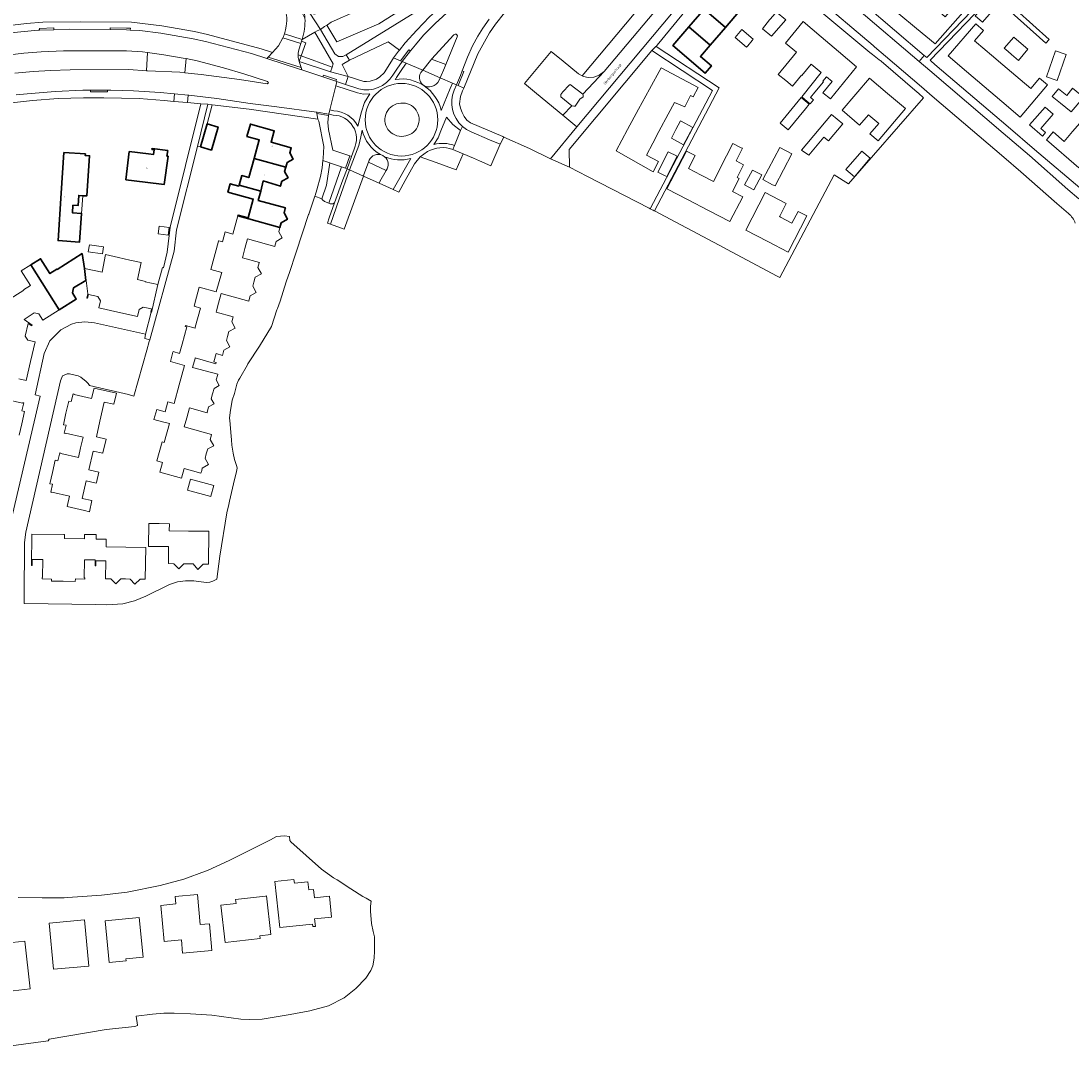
# Model space of a CAD drawing. Header units: metres. Extents: x 183400 to 185591, y 327112 to 329102.
# Tile 5 of 107: x 183901 to 184196, y 327202 to 327490. Entities that reach past the tile are written whole.
import ezdxf

# ---------------------------------------------------------------- set-up
doc = ezdxf.new("R2010")
doc.units = ezdxf.units.M
for name, color, linetype, lineweight in [('B-WE-GR-BEPLANTING_CULTUUR_BODEMBEDEKKER-GV', 90, 'Continuous', 18), ('B-WE-GR-BEPLANTING_CULTUUR_HEESTERS-GV', 90, 'Continuous', 18), ('B-WE-GR-BEPLANTING_CULTUUR_ROZENVAK-GV', 8, 'Continuous', 18), ('B-WE-GR-GRAS-GV', 60, 'Continuous', 13), ('B-WE-GR-GROENVOORZIENING-GV', 80, 'Continuous', 18), ('B-WE-GR-HAAG-GV', 90, 'GR-HAAG1', 13), ('B-WE-OG-BEBOUWING-GV', 7, 'Continuous', 35), ('B-WE-OG-BEBOUWING_HUISNUMMER-T18', 10, 'Continuous', 18), ('B-WE-OG-BEBOUWING_LUIFEL-GV', 7, 'Continuous', 18), ('B-WE-OG-BEBOUWING_OVERIG-GV', 7, 'Continuous', 18), ('B-WE-OG-BEBOUWING_STRAATNAAM-T35', 50, 'Continuous', 35), ('B-WE-OG-TERREIN_ERF-GV', 7, 'Continuous', 18), ('B-WE-VH-VERHARDING_ASFALT-GV', 252, 'Continuous', 18), ('B-WE-VH-VERHARDING_BETON-GV', 252, 'Continuous', 18), ('B-WE-VH-VERHARDING_BETONSTRAATSTEEN-GV', 252, 'Continuous', 18), ('B-WE-VH-VERHARDING_TEGEL-GV', 252, 'Continuous', 18)]:
    doc.layers.add(name, color=color, linetype=linetype, lineweight=lineweight)
doc.styles.add('NLCS-ISO-M200-T25', font='NLCS-ISO.ttf')
doc.linetypes.add('GR-HAAG1', pattern='A,6,[176,NLCS.SHX,S=0.125,R=0,X=0,Y=0],-2', length=8)

msp = doc.modelspace()

# ---------------------------------------------------------------- linework, layer by layer
at = {"layer": 'B-WE-GR-BEPLANTING_CULTUUR_BODEMBEDEKKER-GV', "flags": 128}
msp.add_lwpolyline([(183950.985, 327454.61), (183951.85, 327454.49), (183953.74, 327460.92), (183955.118, 327466.284), (183953.935, 327466.426), (183950.985, 327454.61)], close=True, dxfattribs=at)
at = {"layer": 'B-WE-GR-BEPLANTING_CULTUUR_HEESTERS-GV', "flags": 128}
for points in [[(183992.75, 327480.31), (183993.7, 327478.8), (184004.492, 327483.999), (184007.709, 327481.648), (184009.35, 327483.65), (184012.554, 327487.224), (184016.113, 327490.966), (184024.56, 327498.58), (184026.35, 327500), (184027.25, 327500.6), (184027.43, 327500.82), (184027.31, 327501.12), (184026.93, 327501.46), (183992.75, 327480.31)], [(183980.135, 327479.996), (183988.791, 327476.873), (183989.105, 327477.761), (183983.986, 327486.685), (183980.403, 327484.595), (183980.249, 327484.143), (183981.44, 327483.713), (183980.135, 327479.996)], [(183936.978, 327480.943), (183936.741, 327475.846), (183936.99, 327475.83), (183946.091, 327475.407), (183947.413, 327475.27), (183947.823, 327479.237), (183946.983, 327479.412), (183941.523, 327480.35), (183936.978, 327480.943)], [(183979.508, 327478.476), (183979.591, 327478.448), (183980.135, 327479.996), (183979.232, 327480.322), (183979.236, 327479.604), (183979.508, 327478.476)]]:
    msp.add_lwpolyline(points, close=True, dxfattribs=at)
at = {"layer": 'B-WE-GR-BEPLANTING_CULTUUR_ROZENVAK-GV', "flags": 128}
msp.add_lwpolyline([(183988.195, 327449.973), (183987.19, 327443.73), (183985.93, 327439.91), (183986.11, 327439.58), (183986.67, 327439.16), (183987.842, 327438.663), (183991.459, 327448.86), (183988.596, 327449.836), (183988.195, 327449.973)], close=True, dxfattribs=at)
at = {"layer": 'B-WE-GR-GRAS-GV', "flags": 128}
for points in [[(184012.563, 327540.279), (184024.746, 327509.238), (184021.936, 327508.105), (184024.974, 327500.407), (184021.438, 327498.194), (184019.454, 327503.226), (184010.176, 327499.112), (184012.298, 327495.536), (184001.955, 327488.968), (183990.111, 327483.937), (183987.326, 327488.63), (183986.701, 327488.286), (183985.533, 327487.425), (183989.608, 327480.592), (183990.608, 327479.885), (183991.832, 327479.833), (183992.75, 327480.31), (184026.93, 327501.46), (184031.748, 327504.441), (184027.754, 327510.71), (184020.736, 327521.722), (184012.563, 327540.279)], [(183987.326, 327488.63), (183990.111, 327483.937), (184001.955, 327488.968), (184012.298, 327495.536), (184010.176, 327499.112), (183988.54, 327489.518), (183987.527, 327488.741), (183987.326, 327488.63)], [(183993.33, 327474.23), (183997.66, 327472.82), (183998.46, 327472.82), (183999.45, 327472.94), (184001.23, 327473.52), (184002.22, 327474.11), (184003.4, 327475.29), (184005.43, 327478.57), (184006.07, 327479.446), (184007.44, 327481.32), (184007.709, 327481.648), (184004.492, 327483.999), (183993.7, 327478.8), (183991.63, 327477.58), (183993.33, 327474.23)], [(183947.823, 327479.237), (183947.413, 327475.27), (183952.085, 327474.787), (183962.811, 327473.408), (183970.54, 327472.21), (183970.919, 327472.434), (183970.701, 327472.816), (183964.057, 327474.942), (183958.285, 327476.661), (183950.924, 327478.593), (183947.823, 327479.237)], [(183989.473, 327438.774), (183991.826, 327445.239), (183992.99, 327448.338), (183992.517, 327448.499), (183991.459, 327448.86), (183987.842, 327438.663), (183988.25, 327438.49), (183989.01, 327438.54), (183989.473, 327438.774)]]:
    msp.add_lwpolyline(points, close=True, dxfattribs=at)
for points in [[(184037.17, 327492.09), (184034.64, 327488.9), (184032.97, 327486.51), (184029.72, 327480.57), (184025.779, 327470.993), (184025.44, 327470.17), (184024.88, 327468.64), (184024.59, 327466.52), (184024.87, 327465.38), (184025.29, 327464.15), (184025.85, 327463.02), (184026.64, 327462.02), (184027.68, 327461.27), (184036.68, 327457.39), (184036.999, 327457.248), (184044.22, 327454.03), (184050.09, 327451.14), (184057.48, 327460.15), (184053.604, 327463.359), (184046.221, 327469.47), (184042.85, 327472.26), (184050.28, 327481.26), (184053.657, 327478.489), (184057.97, 327474.95), (184058.969, 327474.422), (184093.492, 327515.641)], [(183899.7, 327475.16), (183904.92, 327475.62), (183909.75, 327475.92), (183915.22, 327476.12), (183931.71, 327476.16), (183936.741, 327475.846), (183936.978, 327480.943), (183935.55, 327481.13), (183931.09, 327481.4), (183913.38, 327481.42), (183907.12, 327481.16), (183902.25, 327480.77), (183891.95, 327479.59)]]:
    msp.add_lwpolyline(points, dxfattribs=at)
for points in [[(183993.742, 327451.972), (183994.215, 327451.809), (183994.968, 327453.883, 0.5479397), (183989.129, 327463.4), (183987.911, 327463.689), (183987.806, 327463.312), (183987.566, 327461.354), (183987.82, 327459.397), (183989.032, 327453.597)], [(184013.517, 327451.681), (184018.052, 327450.116), (184023.663, 327448.005), (184025.567, 327452.512), (184023.343, 327453.496), (184022.661, 327453.775, 0.2202582), (184015.61, 327453.146)]]:
    msp.add_lwpolyline(points, format="xyb", close=True, dxfattribs=at)
at = {"layer": 'B-WE-GR-GROENVOORZIENING-GV', "flags": 128}
for points in [[(184065.16, 327475.63), (184085.61, 327500), (184096.454, 327512.955), (184097.73, 327514.48), (184098.673, 327515.921), (184096.146, 327516.227), (184096.511, 327519.245), (184093.492, 327515.641), (184058.969, 327474.422), (184059.39, 327474.2), (184060.66, 327473.99), (184062.28, 327474.06), (184063.73, 327474.58), (184065.16, 327475.63)], [(183980.249, 327484.143), (183980.023, 327483.478), (183979.434, 327481.749), (183979.228, 327480.765), (183979.232, 327480.322), (183980.135, 327479.996), (183981.44, 327483.713), (183980.249, 327484.143)], [(183979.591, 327478.448), (183988.328, 327475.563), (183988.791, 327476.873), (183980.135, 327479.996), (183979.591, 327478.448)], [(184056.12, 327466.031), (184056.21, 327465.96), (184056.64, 327465.86), (184057.03, 327465.91), (184058.34, 327467.84), (184059.23, 327468.52), (184059.3, 327469), (184059.18, 327469.28), (184055.58, 327471.98), (184055.31, 327471.81), (184053.54, 327469.93), (184053.04, 327469.21), (184052.96, 327468.53), (184056.12, 327466.031)]]:
    msp.add_lwpolyline(points, close=True, dxfattribs=at)
at = {"layer": 'B-WE-GR-HAAG-GV', "flags": 128}
for points in [[(184098.673, 327515.921), (184096.146, 327516.227), (184096.511, 327519.245), (184093.492, 327515.641), (184058.969, 327474.422), (184059.39, 327474.2), (184060.66, 327473.99), (184062.28, 327474.06), (184063.73, 327474.58), (184065.16, 327475.63), (184085.61, 327500), (184096.454, 327512.955), (184097.73, 327514.48), (184098.673, 327515.921)], [(183980.023, 327483.478), (183979.434, 327481.749), (183979.228, 327480.765), (183979.232, 327480.322), (183980.135, 327479.996), (183981.44, 327483.713), (183980.249, 327484.143), (183980.023, 327483.478)], [(183980.135, 327479.996), (183979.591, 327478.448), (183988.328, 327475.563), (183988.791, 327476.873), (183980.135, 327479.996)], [(184059.18, 327469.28), (184055.58, 327471.98), (184055.31, 327471.81), (184053.54, 327469.93), (184053.04, 327469.21), (184052.96, 327468.53), (184056.12, 327466.031), (184056.21, 327465.96), (184056.64, 327465.86), (184057.03, 327465.91), (184058.34, 327467.84), (184059.23, 327468.52), (184059.3, 327469), (184059.18, 327469.28)]]:
    msp.add_lwpolyline(points, close=True, dxfattribs=at)
at = {"layer": 'B-WE-OG-BEBOUWING-GV', "flags": 128}
for points in [[(184093.197, 327493.083), (184099.199, 327487.976), (184103.472, 327492.919), (184097.47, 327498.025), (184093.197, 327493.083)], [(184088.923, 327488.14), (184094.925, 327483.034), (184099.199, 327487.976), (184093.197, 327493.083), (184088.923, 327488.14)], [(184094.925, 327483.034), (184088.923, 327488.14), (184084.455, 327482.973), (184093.517, 327475.137), (184095.283, 327477.18), (184092.182, 327479.861), (184094.925, 327483.034)], [(183951.85, 327454.49), (183954.92, 327453.59), (183956.81, 327460.03), (183953.74, 327460.92), (183951.85, 327454.49)], [(183975.796, 327448.761), (183976.165, 327450.086), (183977.901, 327451.067), (183976.922, 327452.813), (183977.317, 327454.234), (183971.68, 327455.799), (183972.568, 327458.998), (183965.852, 327460.862), (183964.892, 327457.403), (183968.341, 327456.448), (183966.888, 327451.203), (183975.796, 327448.761)], [(183918.838, 327440.783), (183919.912, 327440.708), (183920.7, 327451.98), (183919.503, 327452.056), (183919.533, 327452.505), (183913.535, 327452.898), (183912.74, 327441.51), (183911.88, 327428.177), (183917.915, 327427.756), (183918.479, 327435.826), (183915.905, 327436.006), (183916.051, 327438.101), (183917.468, 327438.002), (183917.668, 327440.865), (183918.838, 327440.783)], [(183931.863, 327453.18), (183930.94, 327445.26), (183936.32, 327444.595), (183941.7, 327443.93), (183942.734, 327451.836), (183942.437, 327451.875), (183942.643, 327453.451), (183938.27, 327454.023), (183938.235, 327453.756), (183938.83, 327453.678), (183938.655, 327452.34), (183937.299, 327452.508), (183931.863, 327453.18)], [(183962.669, 327443.711), (183968.747, 327442.031), (183969.489, 327444.904), (183974.309, 327443.409), (183974.337, 327443.51), (183974.705, 327444.835), (183976.443, 327445.821), (183975.463, 327447.562), (183975.796, 327448.761), (183966.888, 327451.203), (183965.413, 327445.877), (183963.42, 327446.42), (183962.669, 327443.711)], [(183962.341, 327435.135), (183965.403, 327434.296), (183974.162, 327431.844), (183974.538, 327433.198), (183976.274, 327434.18), (183975.295, 327435.925), (183975.657, 327437.231), (183975.689, 327437.347), (183968.081, 327439.454), (183968.747, 327442.031), (183962.669, 327443.711), (183962.6, 327443.46), (183960.19, 327444.13), (183959.54, 327441.78), (183966.66, 327439.81), (183965.192, 327434.52), (183962.387, 327435.299), (183962.341, 327435.135)], [(183912.17, 327408.745), (183916.978, 327411.781), (183915.891, 327413.523), (183916.199, 327414.893), (183919.668, 327416.939), (183919.292, 327420.327), (183918.634, 327424.546), (183911.572, 327420.09), (183911.519, 327420.175), (183909.565, 327418.942), (183906.956, 327423.078), (183904.23, 327421.358), (183912.17, 327408.745)]]:
    msp.add_lwpolyline(points, close=True, dxfattribs=at)
at = {"layer": 'B-WE-OG-BEBOUWING_LUIFEL-GV', "flags": 128}
for points in [[(183918.479, 327435.826), (183918.838, 327440.783), (183917.668, 327440.865), (183917.468, 327438.002), (183916.051, 327438.101), (183915.905, 327436.006), (183918.479, 327435.826)], [(183924.329, 327424.417), (183924.616, 327426.386), (183920.667, 327426.963), (183920.341, 327424.999), (183924.329, 327424.417)]]:
    msp.add_lwpolyline(points, close=True, dxfattribs=at)
at = {"layer": 'B-WE-OG-BEBOUWING_OVERIG-GV', "flags": 128}
msp.add_lwpolyline([(183942.767, 327429.721), (183943.051, 327431.868), (183940.275, 327432.236), (183939.991, 327430.089), (183942.767, 327429.721)], close=True, dxfattribs=at)
at = {"layer": 'B-WE-OG-TERREIN_ERF-GV', "flags": 128}
for points in [[(184167.174, 327505.258), (184190.126, 327484.581), (184189.177, 327483.592), (184174.225, 327497.062), (184156.662, 327478.77), (184156.874, 327478.59), (184158.014, 327477.62), (184178.611, 327460.082), (184186.016, 327453.775), (184199.88, 327441.97)], [(184093.94, 327500), (184080.07, 327483.01), (184079.747, 327482.692), (184097.456, 327471.071), (184079.263, 327436.547), (184098.811, 327426.147), (184099.654, 327425.699), (184113.525, 327418.319), (184114.453, 327417.826), (184129.778, 327446.655), (184133.739, 327444.069), (184154.796, 327468.29), (184153.367, 327469.521), (184153.02, 327469.82), (184142.939, 327478.505), (184142.84, 327478.59), (184142.67, 327478.719), (184142.391, 327478.931), (184141.399, 327479.683), (184140.46, 327480.395), (184140.11, 327480.66), (184139.724, 327480.981), (184122.92, 327494.96)], [(184138.356, 327494.358), (184155.024, 327480.165), (184155.734, 327479.561), (184173.32, 327497.877)], [(183895.548, 327410.054), (183902.214, 327414.289), (183902.159, 327414.376), (183904.104, 327415.603), (183901.543, 327419.663), (183904.23, 327421.358), (183906.956, 327423.078), (183909.565, 327418.942), (183911.519, 327420.175), (183911.572, 327420.09), (183918.634, 327424.546), (183919.292, 327420.327), (183924.246, 327419.348), (183925.215, 327424.248), (183928.852, 327423.431), (183932.022, 327422.719), (183935.194, 327422.007), (183934.125, 327417.246), (183936.369, 327416.742), (183936.347, 327416.644), (183939.83, 327415.86), (183941.145, 327420.59), (183941.44, 327420.515), (183942.533, 327424.925), (183943.362, 327431.912), (183951.925, 327466.544), (183948.162, 327466.898), (183944.36, 327467.255), (183941.65, 327467.51), (183934.61, 327468.01), (183924.76, 327468.24), (183919.04, 327468.26), (183911.89, 327468.01), (183904.66, 327467.51), (183895.25, 327466.45)], [(183899.102, 327351.3), (183906.811, 327384.506), (183905.401, 327384.848), (183907.982, 327396.521), (183909.594, 327400.072), (183912.622, 327403.177), (183915.669, 327404.739), (183916.869, 327405.117), (183919.379, 327405.418), (183922.056, 327405.126), (183936.45, 327401.877), (183938.025, 327408.049), (183937.873, 327408.079), (183938.085, 327409.047), (183935.758, 327409.541), (183934.612, 327408.849), (183934.153, 327406.832), (183928.687, 327408.062), (183923.283, 327409.278), (183923.737, 327411.262), (183923.025, 327412.448), (183920.384, 327413.021), (183920.162, 327412.014), (183919.967, 327412.057), (183920.231, 327413.275), (183919.72, 327416.97), (183919.668, 327416.939), (183916.199, 327414.893), (183915.891, 327413.523), (183916.978, 327411.781), (183912.17, 327408.745), (183907.551, 327405.828), (183906.426, 327407.611), (183905.183, 327407.905), (183902.308, 327406.058), (183904.637, 327404.419), (183904.47, 327404.23), (183903.499, 327404.888), (183903.494, 327404.867), (183902.657, 327401.366), (183903.408, 327400.194), (183905.397, 327399.736), (183904.133, 327394.22), (183902.919, 327388.925), (183900.866, 327389.41)], [(183896.931, 327383.683), (183901.871, 327382.542), (183901.898, 327382.659), (183902.214, 327382.611), (183901.708, 327380.376), (183902.45, 327380.219), (183901.671, 327376.793), (183900.942, 327373.586)], [(183898.711, 327202.144), (183909.101, 327203.565), (183909.337, 327204.042), (183925.413, 327206.794), (183933.453, 327207.625), (183934.159, 327207.936), (183934.19, 327207.95), (183933.75, 327210.5), (183938.38, 327211.1), (183941.54, 327211.32), (183944.42, 327211.37), (183949.02, 327211.2), (183955, 327210.76), (183963.2, 327209.65), (183965.72, 327209.61), (183969.17, 327209.7), (183976.99, 327210.97), (183982.55, 327211.97), (183987.83, 327213.4), (183992.18, 327215.7), (183995.45, 327218.28), (183998.29, 327221.15), (183999.63, 327223.32), (184000.23, 327224.67), (184000.56, 327226.83), (184000.72, 327228.82), (184000.71, 327232.8), (184000.29, 327234.24), (183999.81, 327236.55), (183999.55, 327239.96), (183999.59, 327241.39), (183999.74, 327242.82), (183998.323, 327243.623), (183997.417, 327244.137), (183994.084, 327246.234), (183990.215, 327248.803), (183989.147, 327249.37), (183985.84, 327251.752), (183977.226, 327259.449), (183976.926, 327259.797), (183976.791, 327260.962), (183975.45, 327261.11), (183973.23, 327260.9), (183971.49, 327260.026), (183968.528, 327258.538), (183959.87, 327254.17), (183954.02, 327251.45), (183953.29, 327251.186), (183947.18, 327248.98), (183940.56, 327247.16), (183931.3, 327245.29), (183924.03, 327244.44), (183914.622, 327243.812), (183913.55, 327243.74), (183908.382, 327243.723), (183907.45, 327243.72), (183900.712, 327243.819)]]:
    msp.add_lwpolyline(points, dxfattribs=at)
for points in [[(184094.925, 327483.034), (184092.182, 327479.861), (184095.283, 327477.18), (184093.517, 327475.137), (184084.455, 327482.973), (184088.923, 327488.14), (184093.197, 327493.083), (184097.47, 327498.025), (184101.765, 327502.992), (184105.301, 327500), (184110.864, 327495.184), (184110.817, 327495.129), (184109.072, 327493.111), (184105.963, 327495.799), (184103.472, 327492.919), (184099.199, 327487.976), (184094.925, 327483.034)], [(184150.688, 327499.665), (184152.818, 327497.851), (184153.062, 327497.643), (184157.963, 327493.469), (184160.885, 327490.98), (184163.57, 327494.13), (184165.839, 327492.201), (184158.065, 327483.428), (184152.875, 327487.728), (184147.916, 327491.836), (184142.731, 327496.131), (184147.813, 327502.114), (184150.688, 327499.665)], [(184175.17, 327493.87), (184171.35, 327489.5), (184169.36, 327491.24), (184174.14, 327496.7), (184175.61, 327495.41), (184174.65, 327494.32), (184175.17, 327493.87)], [(184116.21, 327490.13), (184112.13, 327485.58), (184109.6, 327487.64), (184111.62, 327490.11), (184112.66, 327491.39), (184113.46, 327492.37), (184116.21, 327490.13)], [(184130.932, 327481.258), (184136.006, 327476.97), (184128.681, 327467.944), (184126.567, 327469.672), (184129.169, 327472.854), (184127.557, 327474.172), (184126.514, 327472.906), (184126.726, 327472.751), (184124.302, 327469.793), (184123.131, 327468.361), (184123.929, 327467.709), (184122.979, 327466.548), (184122.182, 327467.2), (184120.621, 327468.513), (184126.129, 327475.34), (184123.255, 327477.69), (184120.691, 327474.555), (184120.598, 327474.631), (184118.06, 327471.527), (184116.141, 327473.096), (184114.034, 327474.819), (184119.124, 327481.043), (184116.043, 327483.562), (184121.013, 327489.639), (184126.086, 327485.352), (184130.932, 327481.258)], [(184181.986, 327473.348), (184184.93, 327470.84), (184187.41, 327473.74), (184189.611, 327471.868), (184181.91, 327462.832), (184176.759, 327467.221), (184171.837, 327471.416), (184166.915, 327475.611), (184161.764, 327480), (184169.468, 327489.03), (184171.64, 327487.18), (184169.17, 327484.27), (184172.04, 327481.83), (184172.144, 327481.741), (184173.91, 327480.23), (184177.064, 327477.543), (184181.986, 327473.348)], [(184105.165, 327482.501), (184101.958, 327485.199), (184103.831, 327487.41), (184107.03, 327484.71), (184106.71, 327484.33), (184105.46, 327482.85), (184105.165, 327482.501)], [(184179.533, 327480.412), (184178.6, 327481.21), (184177.482, 327482.174), (184180.16, 327485.28), (184182.207, 327483.518), (184184.107, 327481.883), (184181.479, 327478.747), (184179.533, 327480.412)], [(184078.526, 327481.485), (184055.33, 327453.75), (184055.43, 327448.8), (184060.451, 327446.21), (184077.76, 327437.28), (184078.103, 327437.113), (184095.586, 327470.29), (184078.526, 327481.485)], [(184189.37, 327474.16), (184191.88, 327481.4), (184194.87, 327480.36), (184192.36, 327473.12), (184189.37, 327474.16)], [(184071.746, 327459.343), (184074.837, 327465.022), (184077.928, 327470.7), (184081.161, 327476.64), (184091.571, 327471.103), (184090.18, 327468.48), (184089.43, 327468.88), (184087.77, 327465.76), (184084.92, 327466.95), (184084.897, 327466.907), (184081.95, 327461.37), (184081.859, 327461.199), (184080.561, 327458.759), (184078.822, 327455.491), (184077.04, 327452.14), (184080.426, 327450.335), (184078.915, 327447.482), (184068.514, 327453.406), (184071.746, 327459.343)], [(184206.796, 327458.373), (184202.698, 327453.615), (184198.403, 327448.629), (184189.34, 327456.442), (184189.49, 327456.616), (184191.254, 327458.665), (184194.31, 327456.03), (184196.656, 327458.755), (184200.753, 327463.513), (184204.85, 327468.271), (184207.2, 327471), (184204.46, 327473.36), (184206.654, 327475.913), (184215.411, 327468.375), (184210.894, 327463.13), (184206.796, 327458.373)], [(184139.509, 327463.392), (184139.37, 327463.51), (184136.89, 327460.58), (184131.992, 327464.743), (184139.647, 327473.772), (184144.685, 327469.505), (184149.722, 327465.237), (184142.058, 327456.197), (184139.76, 327458.15), (184142.24, 327461.08), (184139.509, 327463.392)], [(184197.93, 327466.305), (184196.29, 327464.3), (184193.26, 327466.77), (184190.948, 327468.599), (184192.686, 327470.77), (184193.199, 327470.394), (184195.01, 327468.91), (184196.465, 327470.69), (184196.67, 327470.94), (184199.7, 327468.47), (184197.93, 327466.305)], [(184120.426, 327468.307), (184122.71, 327466.423), (184121.695, 327465.183), (184116.854, 327459.264), (184114.592, 327461.114), (184120.426, 327468.307)], [(183902.397, 327327.839), (183902.399, 327326.325), (183922.48, 327326.066), (183925.36, 327326), (183927.01, 327326.04), (183930.04, 327326.28), (183933.29, 327327.12), (183936.51, 327328.41), (183943.18, 327331.62), (183945.39, 327332.39), (183947.64, 327332.7), (183949.97, 327332.65), (183953.47, 327332.21), (183954.43, 327332.29), (183955.28, 327332.59), (183956.422, 327333.196), (183957.27, 327339.58), (183959.29, 327351.82), (183959.78, 327354.135), (183959.97, 327355.03), (183961.43, 327361.11), (183961.823, 327362.91), (183962.13, 327364.32), (183962.07, 327364.76), (183961.4, 327366.71), (183960.99, 327368.51), (183960.62, 327370.72), (183960.51, 327372.29), (183960.434, 327373.274), (183960.091, 327377.681), (183960.04, 327378.34), (183960.15, 327379.94), (183960.72, 327383.4), (183961.36, 327385.3), (183962.09, 327387.9), (183962.55, 327388.97), (183962.872, 327389.541), (183965.025, 327393.356), (183965.18, 327393.63), (183968.45, 327398.59), (183971.83, 327404.09), (183973.319, 327408.703), (183973.45, 327409.11), (183974.24, 327411.22), (183975.92, 327416.59), (183976.97, 327419.55), (183977.059, 327419.825), (183978.457, 327424.121), (183978.71, 327424.9), (183982.2, 327435.47), (183982.236, 327435.577), (183983.922, 327440.618), (183984, 327440.85), (183984.55, 327442.41), (183985.55, 327446.19), (183985.98, 327448.61), (183986.209, 327450.651), (183986.27, 327451.2), (183986.44, 327454.61), (183985.05, 327461.69), (183984.78, 327462.29), (183965.56, 327465.03), (183955.118, 327466.284), (183953.74, 327460.92), (183956.81, 327460.03), (183954.92, 327453.59), (183951.85, 327454.49), (183950.985, 327454.61), (183945.142, 327431.211), (183944.451, 327425.224), (183937.6, 327400.32), (183937.486, 327399.904), (183936.803, 327397.422), (183933.112, 327384.536), (183931.597, 327384.966), (183926.789, 327386.132), (183926.332, 327386.232), (183920.679, 327387.471), (183920.316, 327388.03), (183919.775, 327388.603), (183918.232, 327389.886), (183917.531, 327390.251), (183915.056, 327390.754), (183914.469, 327390.805), (183913.097, 327390.187), (183912.508, 327388.831), (183902.822, 327346.394), (183902.439, 327343.483), (183902.397, 327327.839)], [(184184.58, 327460.66), (184188.96, 327465.62), (184191.23, 327463.62), (184187.76, 327459.68), (184189.09, 327458.51), (184188.273, 327457.594), (184188.18, 327457.49), (184184.58, 327460.66)], [(184084.04, 327456.912), (184085.314, 327459.319), (184086.6, 327461.75), (184090.04, 327459.93), (184088.728, 327457.46), (184087.47, 327455.09), (184084.04, 327456.912)], [(184126.87, 327457.2), (184122.62, 327452.13), (184120.54, 327453.54), (184128.96, 327463.59), (184132.14, 327460.93), (184128.13, 327456.15), (184126.87, 327457.2)], [(183950.75, 327412.348), (183951.51, 327415.09), (183956.29, 327413.76), (183957.741, 327418.983), (183957.809, 327419.227), (183954.718, 327420.086), (183956.909, 327427.976), (183956.955, 327428.141), (183958.015, 327427.847), (183958.777, 327430.593), (183960.916, 327429.999), (183962.341, 327435.135), (183962.387, 327435.299), (183965.192, 327434.52), (183966.66, 327439.81), (183959.54, 327441.78), (183960.19, 327444.13), (183962.6, 327443.46), (183962.669, 327443.711), (183963.42, 327446.42), (183965.413, 327445.877), (183966.888, 327451.203), (183968.341, 327456.448), (183964.892, 327457.403), (183965.852, 327460.862), (183972.568, 327458.998), (183971.68, 327455.799), (183977.317, 327454.234), (183976.922, 327452.813), (183977.901, 327451.067), (183976.165, 327450.086), (183975.796, 327448.761), (183975.463, 327447.562), (183976.443, 327445.821), (183974.705, 327444.835), (183974.337, 327443.51), (183974.309, 327443.409), (183969.489, 327444.904), (183968.747, 327442.031), (183968.081, 327439.454), (183975.689, 327437.347), (183975.657, 327437.231), (183975.295, 327435.925), (183976.274, 327434.18), (183974.538, 327433.198), (183974.162, 327431.844), (183973.837, 327430.673), (183974.817, 327428.933), (183973.08, 327427.947), (183972.71, 327426.614), (183972.684, 327426.52), (183965.078, 327428.637), (183964.324, 327425.924), (183963.611, 327423.359), (183968.378, 327422.032), (183968.358, 327421.96), (183967.984, 327420.61), (183968.963, 327418.865), (183967.228, 327417.883), (183966.858, 327416.549), (183966.528, 327415.358), (183967.508, 327413.618), (183965.772, 327412.631), (183965.392, 327411.264), (183965.376, 327411.205), (183957.689, 327413.331), (183956.948, 327410.658), (183956.343, 327408.473), (183956.24, 327408.102), (183961, 327406.78), (183960.613, 327405.387), (183961.588, 327403.632), (183959.852, 327402.651), (183959.477, 327401.3), (183959.151, 327400.126), (183960.131, 327398.385), (183958.393, 327397.399), (183957.997, 327395.974), (183956.205, 327396.471), (183955.555, 327394.13), (183956.229, 327393.943), (183956.144, 327393.634), (183950.395, 327395.23), (183950.368, 327395.133), (183949.645, 327392.528), (183956.75, 327390.72), (183956.704, 327390.569), (183956.26, 327389.13), (183957.11, 327387.5), (183955.67, 327386.71), (183955.212, 327385.128), (183954.83, 327383.81), (183955.66, 327382.32), (183954.12, 327381.49), (183953.743, 327379.904), (183953.73, 327379.85), (183948.78, 327381.22), (183948.003, 327378.424), (183947.308, 327375.925), (183954.988, 327373.79), (183954.962, 327373.695), (183954.578, 327372.321), (183955.557, 327370.575), (183953.87, 327369.69), (183953.478, 327368.319), (183953.12, 327367.069), (183954.1, 327365.329), (183952.363, 327364.343), (183952.182, 327363.692), (183951.967, 327362.917), (183947.246, 327364.229), (183946.494, 327361.521), (183940.424, 327363.208), (183941.178, 327365.925), (183939.598, 327366.364), (183941.081, 327371.702), (183941.659, 327371.541), (183943.121, 327376.802), (183941.175, 327377.342), (183938.776, 327378.009), (183939.552, 327380.803), (183941.951, 327380.137), (183942.718, 327382.904), (183944.43, 327382.43), (183945.902, 327387.733), (183947.4, 327393.13), (183943.39, 327394.25), (183944.104, 327396.822), (183944.157, 327397.015), (183945.95, 327396.517), (183946.672, 327399.119), (183948.015, 327403.956), (183947.533, 327404.09), (183947.613, 327404.379), (183950.313, 327403.629), (183950.374, 327403.849), (183951.87, 327409.24), (183950.03, 327409.75), (183950.75, 327412.348)], [(184102.19, 327450.548), (184104.312, 327449.446), (184102.469, 327445.896), (184103.072, 327445.582), (184101.206, 327441.988), (184104.099, 327440.475), (184100.482, 327433.519), (184094.5, 327436.624), (184088.785, 327439.592), (184082.803, 327442.697), (184088.309, 327453.303), (184090.705, 327452.059), (184088.821, 327448.429), (184092.411, 327446.565), (184095.832, 327444.789), (184099.537, 327451.925), (184101.27, 327455.462), (184103.664, 327454.248), (184103.98, 327454.088), (184102.19, 327450.548)], [(183918.479, 327435.826), (183917.915, 327427.756), (183911.88, 327428.177), (183912.74, 327441.51), (183913.535, 327452.898), (183919.533, 327452.505), (183919.503, 327452.056), (183920.7, 327451.98), (183919.912, 327440.708), (183918.838, 327440.783), (183917.668, 327440.865), (183917.468, 327438.002), (183916.051, 327438.101), (183915.905, 327436.006), (183918.479, 327435.826)], [(183931.863, 327453.18), (183937.299, 327452.508), (183938.655, 327452.34), (183938.83, 327453.678), (183938.235, 327453.756), (183938.27, 327454.023), (183942.643, 327453.451), (183942.437, 327451.875), (183942.734, 327451.836), (183941.7, 327443.93), (183936.32, 327444.595), (183930.94, 327445.26), (183931.863, 327453.18)], [(184083.14, 327453.12), (184085.64, 327451.86), (184082.74, 327446.12), (184082.326, 327446.329), (184080.24, 327447.38), (184083.14, 327453.12)], [(184114.46, 327454.289), (184117.87, 327452.514), (184113.137, 327443.502), (184112.466, 327443.86), (184109.753, 327445.29), (184114.46, 327454.289)], [(184133.04, 327448.14), (184137.47, 327453.32), (184139.85, 327451.29), (184135.42, 327446.11), (184133.04, 327448.14)], [(184104.58, 327443.8), (184106.81, 327447.99), (184109.41, 327446.62), (184107.18, 327442.43), (184104.58, 327443.8)], [(184111.144, 327427.902), (184104.906, 327431.14), (184110.356, 327441.64), (184116.303, 327438.553), (184114.46, 327435.003), (184114.416, 327434.918), (184114.684, 327434.779), (184117.89, 327433.11), (184119.6, 327436.39), (184122.058, 327435.112), (184116.787, 327424.972), (184111.144, 327427.902)], [(183910.305, 327363.127), (183911.096, 327366.565), (183911.832, 327366.389), (183912.342, 327368.589), (183912.652, 327368.521), (183912.628, 327368.417), (183917.584, 327367.287), (183918.205, 327370.009), (183918.892, 327373.023), (183913.946, 327374.151), (183913.919, 327374.034), (183913.607, 327374.105), (183914.1, 327376.373), (183913.365, 327376.474), (183914.086, 327379.709), (183914.851, 327383.146), (183915.589, 327382.999), (183916.104, 327385.171), (183916.422, 327385.088), (183916.382, 327385.001), (183921.272, 327383.871), (183922.031, 327386.783), (183928.272, 327385.374), (183927.569, 327382.262), (183924.848, 327382.877), (183923.635, 327377.508), (183922.64, 327373.103), (183925.361, 327372.489), (183924.483, 327368.601), (183924.458, 327368.489), (183921.717, 327369.109), (183920.522, 327363.822), (183923.293, 327363.196), (183922.638, 327360.298), (183922.59, 327360.084), (183919.786, 327360.718), (183918.66, 327355.834), (183921.379, 327355.207), (183920.662, 327352.098), (183919.298, 327352.413), (183914.426, 327353.536), (183915.1, 327356.459), (183910.15, 327357.601), (183910.123, 327357.484), (183909.821, 327357.554), (183910.327, 327359.802), (183909.569, 327359.931), (183910.305, 327363.127)], [(183948.2, 327358.13), (183949.05, 327361.21), (183955.6, 327359.41), (183954.785, 327356.458), (183954.75, 327356.33), (183948.2, 327358.13)], [(183940.159, 327342.315), (183937.28, 327342.33), (183937.32, 327348.76), (183940.211, 327348.745), (183943.11, 327348.73), (183943.099, 327346.691), (183948.505, 327346.657), (183954.159, 327346.622), (183954.101, 327337.378), (183952.648, 327337.37), (183951.15, 327335.91), (183949.791, 327337.429), (183948.468, 327337.445), (183947.171, 327337.46), (183945.745, 327336.067), (183944.342, 327337.494), (183942.861, 327337.512), (183942.89, 327342.3), (183940.159, 327342.315)], [(183913.488, 327345.716), (183913.661, 327345.714), (183913.65, 327344.557), (183919.316, 327344.503), (183919.327, 327345.697), (183922.541, 327345.665), (183922.529, 327344.431), (183922.611, 327344.43), (183925.4, 327344.39), (183925.367, 327342.25), (183930.91, 327342.17), (183936.49, 327342.09), (183936.356, 327333.13), (183934.876, 327333.151), (183933.466, 327331.761), (183932.096, 327333.191), (183930.834, 327333.209), (183929.477, 327333.229), (183928.067, 327331.839), (183926.697, 327333.269), (183925.22, 327333.29), (183925.287, 327338.28), (183922.543, 327338.32), (183922.467, 327338.321), (183922.453, 327336.885), (183922.253, 327336.887), (183922.267, 327338.567), (183919.267, 327338.593), (183919.224, 327333.513), (183919.344, 327333.512), (183919.341, 327333.192), (183916.726, 327333.207), (183916.711, 327332.519), (183913.326, 327332.551), (183910.067, 327332.582), (183910.052, 327333.178), (183907.42, 327333.291), (183907.433, 327333.618), (183907.528, 327333.614), (183907.576, 327338.657), (183904.576, 327338.686), (183904.561, 327337.011), (183904.4, 327337.018), (183904.481, 327345.801), (183913.488, 327345.716)], [(183978.09, 327248.85), (183978.2, 327247.82), (183982.008, 327248.231), (183982.256, 327245.934), (183983.588, 327246.078), (183983.84, 327243.75), (183988.043, 327244.182), (183988.67, 327238.315), (183983.897, 327237.806), (183984.12, 327235.717), (183983.391, 327235.646), (183983.326, 327236.305), (183974.106, 327235.405), (183972.729, 327248.296), (183978.09, 327248.85)], [(183955.066, 327228.971), (183946.817, 327228.226), (183946.486, 327231.9), (183941.661, 327231.464), (183940.746, 327241.595), (183944.927, 327242.008), (183944.724, 327244.069), (183950.995, 327244.689), (183951.762, 327236.201), (183954.392, 327236.439), (183955.066, 327228.971)], [(183961.841, 327242.179), (183961.701, 327243.274), (183970.107, 327244.222), (183970.343, 327244.249), (183971.566, 327233.404), (183968.52, 327233.06), (183968.6, 327232.33), (183958.77, 327231.224), (183957.588, 327241.703), (183961.841, 327242.179)], [(183919.317, 327237.511), (183920.476, 327224.543), (183910.625, 327223.682), (183909.374, 327236.622), (183919.317, 327237.511)], [(183934.664, 327238.23), (183935.739, 327227.098), (183930.94, 327226.63), (183931, 327226.01), (183926.242, 327225.548), (183925.107, 327237.301), (183934.664, 327238.23)], [(183897.529, 327228.194), (183897.213, 327231.024), (183902.53, 327231.61), (183903.998, 327218.156), (183894.382, 327217.099), (183893.219, 327227.722), (183897.529, 327228.194)]]:
    msp.add_lwpolyline(points, close=True, dxfattribs=at)
msp.add_lwpolyline([(183893.42, 327487.97), (183903.03, 327489.11), (183907.61, 327489.48), (183918.03, 327489.61), (183932.524, 327489.445), (183941.014, 327488.441), (183950.189, 327486.859), (183953.791, 327486.051), (183968.89, 327481.95), (183972.092, 327480.945), (183973.765, 327482.865), (183974.987, 327485.099), (183975.116, 327485.423), (183975.397, 327486.207), (183975.739, 327487.363), (183975.886, 327488.378, 0.1614166), (183975.106, 327494.337)], format="xyb", dxfattribs=at)
at = {"layer": 'B-WE-VH-VERHARDING_ASFALT-GV', "flags": 128}
for points in [[(183975.886, 327488.378), (183975.739, 327487.363), (183975.397, 327486.207), (183980.403, 327484.595, 0.0858516), (183981.173, 327490.63), (183976.214, 327500.584), (183957.854, 327539.001), (183946.585, 327562.525), (183943.306, 327560.947), (183954.28, 327538.15), (183955.22, 327536.02), (183959.546, 327526.698), (183959.86, 327526.02), (183962.01, 327521.32), (183969.7, 327505.58), (183972.29, 327500), (183973.344, 327497.989), (183975.106, 327494.337, -0.1614166)], [(184025.357, 327460.242, -0.3184888), (184023.079, 327470.377), (184023.693, 327471.851), (184022.595, 327472.335), (184021.972, 327470.839), (184021.966, 327470.825), (184019.419, 327464.716, 0.3917411), (184006.525, 327473.405), (184006.515, 327473.404), (184006.649, 327473.594), (184006.89, 327473.961), (184006.898, 327473.974), (184007.978, 327475.62), (184009.622, 327477.965), (184008.482, 327478.44), (184006.974, 327476.278), (184005.879, 327474.608, -0.326919), (183996.289, 327470.755), (183992.584, 327471.987), (183990.577, 327472.654), (183990.168, 327472.79), (183989.879, 327471.622), (183995.91, 327469.616), (183997.647, 327469.316), (183999.409, 327469.329), (183997.923, 327466.97), (183997.051, 327464.321), (183995.991, 327460.31, 0.2732637), (183989.285, 327464.596), (183988.2, 327464.854), (183987.911, 327463.689), (183989.129, 327463.4, -0.5479397), (183994.968, 327453.883), (183994.215, 327451.809), (183992.99, 327448.338), (183993.645, 327448.046), (183996.325, 327454.891), (183996.816, 327457.307), (183997.207, 327459.192, 0.205009), (184002.357, 327452.294), (184003.052, 327452.025), (184003.551, 327451.697, 0.1724439), (184010.869, 327451.251), (184005.913, 327442.511), (184007.483, 327441.799), (184009.331, 327445.067), (184011.973, 327449.739), (184013.517, 327451.681), (184015.61, 327453.146, -0.2202582), (184022.661, 327453.775), (184023.123, 327454.884, 0.1529092), (184017.381, 327455.158), (184018.525, 327456.997), (184019.302, 327459.018), (184020.902, 327462.858), (184022.671, 327460.741), (184024.871, 327459.077)], [(184019.1, 327473.844, -0.4719175), (184014.752, 327471.572, -0.4307554), (184013.672, 327475.338), (184014.248, 327476.037), (184009.622, 327477.965), (184007.978, 327475.62), (184006.898, 327473.974), (184006.89, 327473.961), (184006.649, 327473.594), (184006.515, 327473.404), (184006.525, 327473.405, -0.3917411), (184019.419, 327464.716), (184021.966, 327470.825), (184021.972, 327470.839), (184022.595, 327472.335), (184019.106, 327473.873)], [(183988.2, 327464.854), (183989.285, 327464.596, -0.2732637), (183995.991, 327460.31), (183997.051, 327464.321), (183997.923, 327466.97), (183999.409, 327469.329), (183997.647, 327469.316), (183995.91, 327469.616), (183989.879, 327471.622)], [(184018.464, 327462.095, 1), (183998.092, 327462.095, 1)], [(183998.092, 327462.095, -1), (184018.464, 327462.095, -1)], [(184008.131, 327466.757, -1.010669), (184008.892, 327457.471, -1.0515808)], [(184023.123, 327454.884), (184024.871, 327459.077), (184022.671, 327460.741), (184020.902, 327462.858), (184019.302, 327459.018), (184018.525, 327456.997), (184017.381, 327455.158, -0.1529092)], [(183993.645, 327448.046), (183997.575, 327446.294), (183997.731, 327446.732), (183999.019, 327450.213, -0.4179578), (184002.357, 327452.294, -0.205009), (183997.207, 327459.192), (183996.816, 327457.307), (183996.325, 327454.891)], [(184001.975, 327444.298), (184005.913, 327442.511), (184010.869, 327451.251, -0.1724439), (184003.551, 327451.697, -0.4043046), (184003.987, 327447.868), (184002.242, 327444.777)]]:
    msp.add_lwpolyline(points, format="xyb", close=True, dxfattribs=at)
for points in [[(184085.61, 327500), (184065.16, 327475.63), (184059.18, 327469.28), (184059.3, 327469), (184059.23, 327468.52), (184058.34, 327467.84), (184057.03, 327465.91), (184056.64, 327465.86), (184056.21, 327465.96), (184056.12, 327466.031), (184053.604, 327463.359), (184057.48, 327460.15), (184090.78, 327500)], [(184023.19, 327494.05), (184017.77, 327489.13), (184014.5, 327485.8), (184012.213, 327483.097), (184010.837, 327481.48), (184008.482, 327478.44), (184009.622, 327477.965), (184014.248, 327476.037), (184016.396, 327478.718), (184016.737, 327479.091), (184023.01, 327485.94), (184023.38, 327486.14), (184023.66, 327486.1), (184023.84, 327485.96), (184023.96, 327485.64), (184023.92, 327485.38), (184020.696, 327477.582), (184020.304, 327476.649), (184019.106, 327473.873), (184022.595, 327472.335), (184023.693, 327471.851), (184023.693, 327471.851), (184024.795, 327474.494), (184025.299, 327475.788), (184026.82, 327479.69), (184028.24, 327482.8), (184029.75, 327485.58), (184031.11, 327487.77), (184032.91, 327490.3)], [(184198.389, 327439.927), (184195.355, 327442.506), (184184.537, 327452.04), (184177.135, 327458.351), (184156.548, 327475.901), (184153.56, 327478.448), (184136.63, 327492.882)], [(183900.087, 327469.115), (183903.22, 327469.41), (183911.07, 327470.01), (183918.79, 327470.38), (183921, 327470.386), (183925.779, 327470.398), (183926.71, 327470.4), (183933.06, 327470.24), (183940.5, 327469.74), (183944.558, 327469.358), (183948.359, 327469), (183948.615, 327468.976), (183956.392, 327468.085), (183965.78, 327466.64), (183973.26, 327465.73), (183984.397, 327464.24), (183984.566, 327464.217), (183987.911, 327463.689), (183988.2, 327464.854), (183989.879, 327471.622), (183990.168, 327472.79), (183989.845, 327472.897), (183986.235, 327474.095), (183984.525, 327474.663), (183980.284, 327476.116), (183979.927, 327476.238), (183970.436, 327479.294), (183966.194, 327480.66), (183953.3, 327484.05), (183949.78, 327484.84), (183940.73, 327486.4), (183934.81, 327487.1), (183932.132, 327487.273), (183931.09, 327487.34), (183926.46, 327487.389), (183915.1, 327487.51), (183910.668, 327487.36), (183906.653, 327487.224), (183906.24, 327487.21), (183897.59, 327486.37)], [(183891.95, 327479.59), (183902.25, 327480.77), (183907.12, 327481.16), (183913.38, 327481.42), (183931.09, 327481.4), (183935.55, 327481.13), (183936.978, 327480.943), (183941.523, 327480.35), (183946.983, 327479.412), (183947.823, 327479.237), (183950.924, 327478.593), (183958.285, 327476.661), (183964.057, 327474.942), (183970.701, 327472.816), (183970.919, 327472.434), (183970.54, 327472.21), (183962.811, 327473.408), (183952.085, 327474.787), (183947.413, 327475.27), (183946.091, 327475.407), (183936.99, 327475.83), (183936.741, 327475.846), (183931.71, 327476.16), (183915.22, 327476.12), (183909.75, 327475.92), (183904.92, 327475.62), (183899.7, 327475.16)]]:
    msp.add_lwpolyline(points, dxfattribs=at)
msp.add_lwpolyline([(184124.522, 327496.659), (184140.67, 327482.94), (184141.069, 327482.599), (184144.177, 327479.943), (184154.288, 327471.303), (184157.282, 327468.745), (184177.336, 327451.607), (184182.169, 327447.477), (184192.248, 327438.552), (184195.53, 327435.767, -0.1272055), (184197.431, 327433.101, -0.0634893)], format="xyb", dxfattribs=at)
for points in [[(184030.157, 327450.57), (184033.378, 327449.201), (184035.942, 327455.231), (184032.966, 327456.498), (184027.819, 327458.666), (184026.523, 327459.353), (184025.357, 327460.242), (184024.871, 327459.077), (184023.123, 327454.884), (184022.661, 327453.775), (184023.343, 327453.496), (184025.567, 327452.512), (184028.478, 327451.284), (184030.157, 327450.57)], [(183987.462, 327433.103), (183988.377, 327432.769), (183990.81, 327439.822), (183993.645, 327448.046), (183992.99, 327448.338), (183991.826, 327445.239), (183989.473, 327438.774), (183987.976, 327434.552), (183987.462, 327433.103)], [(183997.575, 327446.294), (183993.645, 327448.046), (183990.81, 327439.822), (183988.377, 327432.769), (183992.211, 327431.369), (183997.575, 327446.294)]]:
    msp.add_lwpolyline(points, close=True, dxfattribs=at)
at = {"layer": 'B-WE-VH-VERHARDING_BETON-GV', "flags": 128}
for points in [[(184008.008, 327478.638), (184008.482, 327478.44), (184010.837, 327481.48), (184010.351, 327481.676), (184008.008, 327478.638)], [(183980.284, 327476.116), (183980.088, 327476.711), (183970.834, 327479.691), (183970.436, 327479.294), (183979.927, 327476.238), (183980.284, 327476.116)], [(184023.693, 327471.851), (184024.144, 327471.666), (184025.763, 327475.6), (184025.299, 327475.788), (184024.795, 327474.494), (184023.693, 327471.851)], [(183993.742, 327451.972), (183992.517, 327448.499), (183992.99, 327448.338), (183994.215, 327451.809), (183993.742, 327451.972)]]:
    msp.add_lwpolyline(points, close=True, dxfattribs=at)
at = {"layer": 'B-WE-VH-VERHARDING_BETONSTRAATSTEEN-GV', "flags": 128}
for points in [[(183980.403, 327484.595), (183983.986, 327486.685), (183984.58, 327487.02), (183985.533, 327487.425), (183982.559, 327491.988), (183979.618, 327497.736), (183979.316, 327497.593, -0.0842065), (183981.016, 327492.317), (183981.173, 327490.63, -0.0858516)], [(184008.892, 327457.471, 1.010669), (184008.131, 327466.757, 1.0515808)]]:
    msp.add_lwpolyline(points, format="xyb", close=True, dxfattribs=at)
for points in [[(183910.668, 327487.36), (183910.651, 327487.86), (183906.636, 327487.724), (183906.653, 327487.224), (183910.668, 327487.36)], [(183932.132, 327487.273), (183932.165, 327487.772), (183931.109, 327487.84), (183926.466, 327487.889), (183926.46, 327487.389), (183931.09, 327487.34), (183932.132, 327487.273)], [(183980.023, 327483.478), (183980.249, 327484.143), (183980.403, 327484.595), (183975.397, 327486.207), (183975.116, 327485.423), (183974.987, 327485.099), (183980.023, 327483.478)], [(184020.696, 327477.582), (184016.737, 327479.091), (184016.396, 327478.718), (184014.248, 327476.037), (184019.106, 327473.873), (184020.304, 327476.649), (184020.696, 327477.582)], [(184065.16, 327475.63), (184063.73, 327474.58), (184062.28, 327474.06), (184060.66, 327473.99), (184059.39, 327474.2), (184058.969, 327474.422), (184057.97, 327474.95), (184053.657, 327478.489), (184050.28, 327481.26), (184042.85, 327472.26), (184046.221, 327469.47), (184053.604, 327463.359), (184056.12, 327466.031), (184052.96, 327468.53), (184053.04, 327469.21), (184053.54, 327469.93), (184055.31, 327471.81), (184055.58, 327471.98), (184059.18, 327469.28), (184065.16, 327475.63)], [(183989.845, 327472.897), (183990.002, 327473.372), (183986.392, 327474.57), (183986.235, 327474.095), (183989.845, 327472.897)], [(183921, 327470.386), (183921.002, 327469.886), (183925.78, 327469.898), (183925.779, 327470.398), (183921, 327470.386)], [(183944.558, 327469.358), (183944.36, 327467.255), (183948.162, 327466.898), (183948.359, 327469), (183944.558, 327469.358)], [(183938.025, 327408.049), (183936.45, 327401.877), (183936.181, 327400.71), (183937.6, 327400.32), (183944.451, 327425.224), (183945.142, 327431.211), (183950.985, 327454.61), (183953.935, 327466.426), (183951.925, 327466.544), (183943.362, 327431.912), (183942.533, 327424.925), (183941.44, 327420.515), (183941.145, 327420.59), (183939.83, 327415.86), (183938.074, 327408.039), (183938.025, 327408.049)], [(183984.473, 327463.852), (183987.806, 327463.312), (183987.911, 327463.689), (183984.566, 327464.217), (183984.397, 327464.24), (183984.473, 327463.852)], [(183987.806, 327463.312), (183984.473, 327463.852), (183984.78, 327462.29), (183985.05, 327461.69), (183986.44, 327454.61), (183986.27, 327451.2), (183986.209, 327450.651), (183988.195, 327449.973), (183988.596, 327449.836), (183991.459, 327448.86), (183992.517, 327448.499), (183993.742, 327451.972), (183989.032, 327453.597), (183987.82, 327459.397), (183987.566, 327461.354), (183987.806, 327463.312)], [(183985.93, 327439.91), (183987.19, 327443.73), (183988.195, 327449.973), (183986.209, 327450.651), (183985.98, 327448.61), (183985.55, 327446.19), (183984.55, 327442.41), (183984, 327440.85), (183983.922, 327440.618), (183985.93, 327439.91)], [(184001.975, 327444.298), (184002.242, 327444.777), (184003.987, 327447.868), (183999.019, 327450.213), (183997.731, 327446.732), (183997.575, 327446.294), (184001.975, 327444.298)]]:
    msp.add_lwpolyline(points, close=True, dxfattribs=at)
at = {"layer": 'B-WE-VH-VERHARDING_TEGEL-GV', "flags": 128}
for points in [[(184136.954, 327495.552), (184136.026, 327496.342), (184131.73, 327500), (184115.774, 327513.58), (184114.334, 327511.89), (184128.28, 327500), (184135.313, 327494.004), (184135.637, 327494.385), (184136.954, 327493.262), (184136.63, 327492.882), (184153.56, 327478.448), (184155.024, 327480.165), (184138.356, 327494.358), (184137.163, 327495.374), (184136.954, 327495.552)], [(184055.43, 327448.8), (184055.33, 327453.75), (184078.526, 327481.485), (184079.711, 327482.656), (184079.747, 327482.692), (184080.07, 327483.01), (184093.94, 327500), (184101.12, 327508.81), (184099.373, 327510.271), (184090.78, 327500), (184057.48, 327460.15), (184050.09, 327451.14), (184055.43, 327448.8)], [(184019.454, 327503.226), (184018.282, 327506.215), (184017.675, 327505.946), (183998.867, 327497.605), (183996.984, 327496.77), (183988.703, 327493.099), (183987.261, 327492.459), (183985.287, 327492.432), (183983.903, 327491.701), (183982.559, 327491.988), (183985.533, 327487.425), (183986.701, 327488.286), (183987.326, 327488.63), (183987.527, 327488.741), (183988.54, 327489.518), (184010.176, 327499.112), (184019.454, 327503.226)], [(183979.232, 327480.322), (183979.228, 327480.765), (183979.434, 327481.749), (183980.023, 327483.478), (183974.987, 327485.099), (183973.765, 327482.865), (183972.092, 327480.945), (183970.834, 327479.691), (183980.088, 327476.711), (183979.508, 327478.476), (183979.236, 327479.604), (183979.232, 327480.322)], [(183988.328, 327475.563), (183993.33, 327474.23), (183991.63, 327477.58), (183993.7, 327478.8), (183992.75, 327480.31), (183991.832, 327479.833), (183990.608, 327479.885), (183989.608, 327480.592), (183985.533, 327487.425), (183984.58, 327487.02), (183983.986, 327486.685), (183989.105, 327477.761), (183988.791, 327476.873), (183988.328, 327475.563)], [(184016.737, 327479.091), (184020.696, 327477.582), (184023.92, 327485.38), (184023.96, 327485.64), (184023.84, 327485.96), (184023.66, 327486.1), (184023.38, 327486.14), (184023.01, 327485.94), (184016.737, 327479.091)], [(184078.103, 327437.113), (184078.645, 327436.85), (184078.883, 327436.734), (184079.22, 327436.57), (184079.263, 327436.547), (184097.456, 327471.071), (184079.747, 327482.692), (184079.711, 327482.656), (184078.526, 327481.485), (184095.586, 327470.29), (184078.103, 327437.113)], [(183979.591, 327478.448), (183979.508, 327478.476), (183980.088, 327476.711), (183980.284, 327476.116), (183984.525, 327474.663), (183986.235, 327474.095), (183986.392, 327474.57), (183990.002, 327473.372), (183989.845, 327472.897), (183990.168, 327472.79), (183990.577, 327472.654), (183992.584, 327471.987), (183993.33, 327474.23), (183988.328, 327475.563), (183979.591, 327478.448)], [(183984.78, 327462.29), (183984.473, 327463.852), (183984.397, 327464.24), (183973.26, 327465.73), (183965.78, 327466.64), (183956.392, 327468.085), (183948.615, 327468.976), (183948.359, 327469), (183948.162, 327466.898), (183951.925, 327466.544), (183953.935, 327466.426), (183955.118, 327466.284), (183965.56, 327465.03), (183984.78, 327462.29)]]:
    msp.add_lwpolyline(points, close=True, dxfattribs=at)
for points in [[(184016.113, 327490.966), (184012.554, 327487.224), (184009.35, 327483.65), (184007.709, 327481.648), (184007.44, 327481.32), (184006.07, 327479.446), (184008.008, 327478.638), (184010.351, 327481.676), (184010.837, 327481.48), (184012.213, 327483.097), (184014.5, 327485.8), (184017.77, 327489.13), (184023.19, 327494.05)], [(184032.91, 327490.3), (184031.11, 327487.77), (184029.75, 327485.58), (184028.24, 327482.8), (184026.82, 327479.69), (184025.299, 327475.788), (184025.763, 327475.6), (184024.144, 327471.666), (184025.779, 327470.993), (184029.72, 327480.57), (184032.97, 327486.51), (184034.64, 327488.9), (184037.17, 327492.09)], [(183897.59, 327486.37), (183906.24, 327487.21), (183906.653, 327487.224), (183906.636, 327487.724), (183910.651, 327487.86), (183910.668, 327487.36), (183910.668, 327487.36), (183915.1, 327487.51), (183926.46, 327487.389), (183926.466, 327487.889), (183931.109, 327487.84), (183932.165, 327487.772), (183932.132, 327487.273), (183934.81, 327487.1), (183940.73, 327486.4), (183949.78, 327484.84), (183953.3, 327484.05), (183966.194, 327480.66), (183970.436, 327479.294), (183970.834, 327479.691), (183972.092, 327480.945), (183968.89, 327481.95), (183953.791, 327486.051), (183950.189, 327486.859), (183941.014, 327488.441), (183932.524, 327489.445), (183918.03, 327489.61), (183907.61, 327489.48), (183903.03, 327489.11), (183893.42, 327487.97)], [(183895.25, 327466.45), (183904.66, 327467.51), (183911.89, 327468.01), (183919.04, 327468.26), (183924.76, 327468.24), (183934.61, 327468.01), (183941.65, 327467.51), (183944.36, 327467.255), (183944.558, 327469.358), (183940.5, 327469.74), (183933.06, 327470.24), (183926.71, 327470.4), (183925.779, 327470.398), (183925.78, 327469.898), (183921.002, 327469.886), (183921, 327470.386), (183918.79, 327470.38), (183911.07, 327470.01), (183903.22, 327469.41), (183900.087, 327469.115)]]:
    msp.add_lwpolyline(points, dxfattribs=at)
for points in [[(184008.482, 327478.44), (184008.008, 327478.638), (184006.07, 327479.446), (184005.43, 327478.57), (184003.4, 327475.29), (184002.22, 327474.11), (184001.23, 327473.52), (183999.45, 327472.94), (183998.46, 327472.82), (183997.66, 327472.82), (183993.33, 327474.23), (183992.584, 327471.987), (183996.289, 327470.755, 0.326919), (184005.879, 327474.608), (184006.974, 327476.278)], [(184014.752, 327471.572, 0.4719175), (184019.1, 327473.844), (184019.106, 327473.873), (184014.248, 327476.037), (184013.672, 327475.338, 0.4307554)], [(184024.144, 327471.666), (184023.693, 327471.851), (184023.079, 327470.377, 0.3184888), (184025.357, 327460.242), (184026.523, 327459.353), (184027.819, 327458.666), (184032.966, 327456.498), (184035.942, 327455.231), (184036.999, 327457.248), (184036.68, 327457.39), (184027.68, 327461.27), (184026.64, 327462.02), (184025.85, 327463.02), (184025.29, 327464.15), (184024.87, 327465.38), (184024.59, 327466.52), (184024.88, 327468.64), (184025.44, 327470.17), (184025.779, 327470.993)], [(184003.987, 327447.868, 0.4043046), (184003.551, 327451.697), (184003.052, 327452.025), (184002.357, 327452.294, 0.4179578), (183999.019, 327450.213)]]:
    msp.add_lwpolyline(points, format="xyb", close=True, dxfattribs=at)

# ---------------------------------------------------------------- texts
at = {"layer": 'B-WE-OG-BEBOUWING_HUISNUMMER-T18', "char_height": 0.36, "attachment_point": 5, "style": 'NLCS-ISO-M200-T25'}
for s, insert, rotation in [('13', (183971.993, 327454.647), 344.5), ('11', (183936.783, 327448.541), 353), ('1', (183969.753, 327446.562), 344.5), ('9', (183913.634, 327440.513), 356)]:
    msp.add_mtext(s, dxfattribs=dict(at, insert=insert, rotation=rotation))
at = {"layer": 'B-WE-OG-BEBOUWING_STRAATNAAM-T35', "insert": (184067.585, 327474.832), "char_height": 0.7, "attachment_point": 5, "rotation": 50.1, "style": 'NLCS-ISO-M200-T25'}
msp.add_mtext('Gerbergastraat', dxfattribs=at)

doc.saveas('drawing.dxf')
